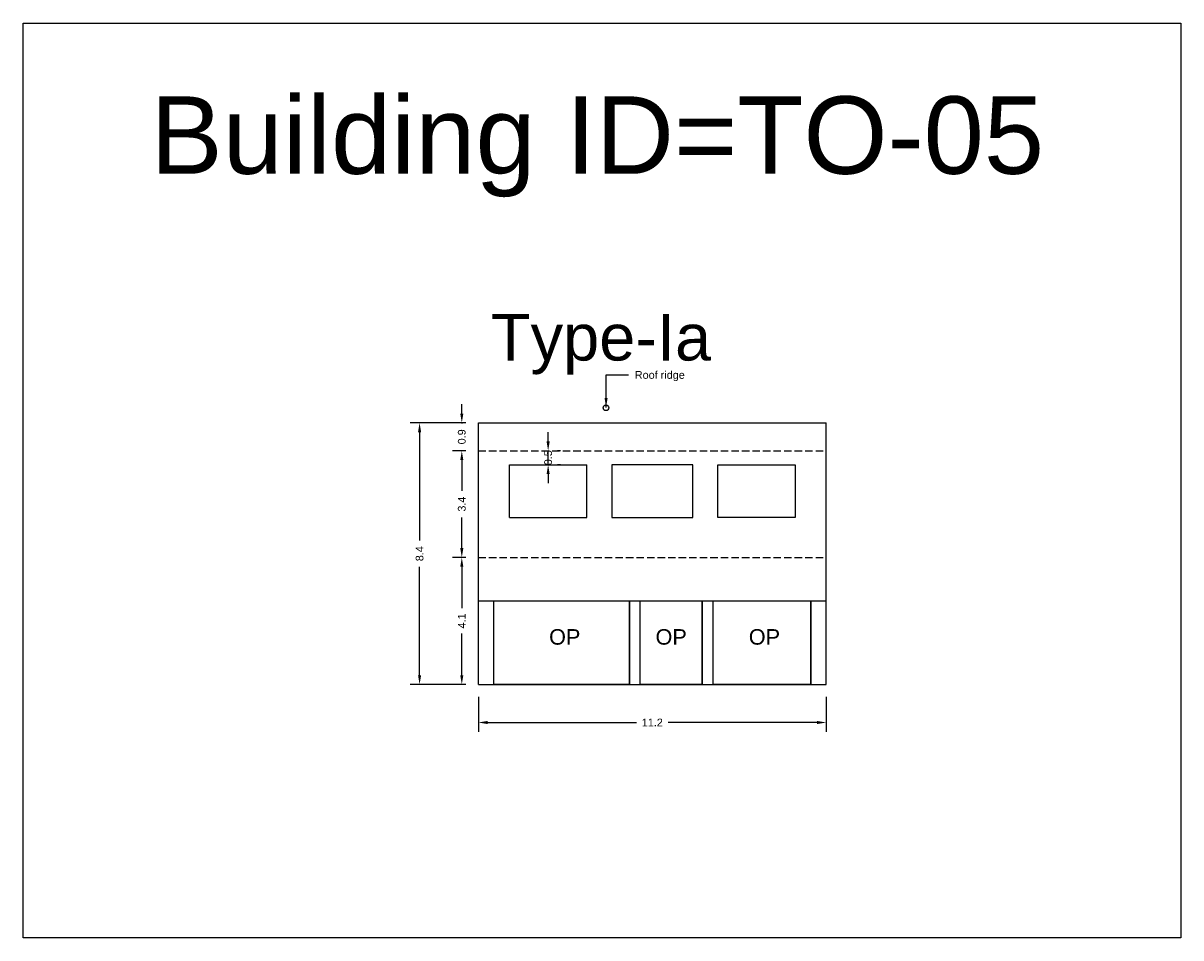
# Model space of a CAD drawing. Header units: metres. Extents: x 3416649 to 3417130, y -6713042 to -6712690.
# Tile 44 of 70: x 3416825 to 3416863, y -6712720 to -6712690. Entities that reach past the tile are written whole.
import ezdxf

# ---------------------------------------------------------------- set-up
doc = ezdxf.new("R2010")
doc.units = ezdxf.units.M
doc.linetypes.add('ACAD_ISO02W100', pattern=[15, 12, -3])
doc.layers.add('Dotted', color=7, linetype='ACAD_ISO02W100', plot=False)
doc.styles.get("Standard").update_dxf_attribs({"font": 'arial.ttf'})
doc.dimstyles.new('ISO-25', dxfattribs={"dimtxt": 0.25, "dimasz": 0.3, "dimexe": 0.3, "dimexo": 0.4, "dimgap": 0.2, "dimtad": 0, "dimdec": 1, "dimdsep": 46, "dimtxsty": 'Standard', "dimcen": 2.5, "dimadec": 0, "dimazin": 0, "dimtfac": 1, "dimtdec": 1, "dimtmove": 0, "dimatfit": 3, "dimfxl": 1, "dimarcsym": 0})

# ---------------------------------------------------------------- blocks, each defined once
blk = doc.blocks.new('*D31')
at = {"color": 0, "lineweight": -2, "transparency": 16777216}
for p, q in [((3416839.592, -6712707.317), (3416839.157, -6712707.317)), ((3416839.457, -6712707.617), (3416839.457, -6712708.959)), ((3416839.457, -6712711.117), (3416839.457, -6712709.776)), ((3416839.592, -6712711.417), (3416839.157, -6712711.417))]:
    blk.add_line(p, q, dxfattribs=at)
at = {"color": 0, "transparency": 16777216}
for points in [[(3416839.407, -6712707.617), (3416839.507, -6712707.617), (3416839.457, -6712707.317)], [(3416839.407, -6712711.117), (3416839.507, -6712711.117), (3416839.457, -6712711.417)]]:
    blk.add_solid(points, dxfattribs=at)
at = {"layer": 'Defpoints', "color": 0, "transparency": 16777216}
for p in [(3416839.457, -6712707.317), (3416839.992, -6712707.317), (3416839.992, -6712711.417)]:
    blk.add_point(p, dxfattribs=at)
at = {"color": 0, "transparency": 16777216, "insert": (3416839.457, -6712709.367), "char_height": 0.25, "attachment_point": 5, "rotation": 90}
blk.add_mtext('4.1', dxfattribs=at)
blk = doc.blocks.new('*D32')
at = {"color": 0, "lineweight": -2, "transparency": 16777216}
for p, q in [((3416839.592, -6712703.877), (3416839.157, -6712703.877)), ((3416839.457, -6712704.177), (3416839.457, -6712705.17)), ((3416839.457, -6712707.017), (3416839.457, -6712706.024)), ((3416839.592, -6712707.317), (3416839.157, -6712707.317))]:
    blk.add_line(p, q, dxfattribs=at)
at = {"color": 0, "transparency": 16777216}
for points in [[(3416839.407, -6712704.177), (3416839.507, -6712704.177), (3416839.457, -6712703.877)], [(3416839.407, -6712707.017), (3416839.507, -6712707.017), (3416839.457, -6712707.317)]]:
    blk.add_solid(points, dxfattribs=at)
at = {"layer": 'Defpoints', "color": 0, "transparency": 16777216}
for p in [(3416839.457, -6712703.877), (3416839.992, -6712703.877), (3416839.992, -6712707.317)]:
    blk.add_point(p, dxfattribs=at)
at = {"color": 0, "transparency": 16777216, "insert": (3416839.457, -6712705.597), "char_height": 0.25, "attachment_point": 5, "rotation": 90}
blk.add_mtext('3.4', dxfattribs=at)
blk = doc.blocks.new('*D33')
at = {"color": 0, "lineweight": -2, "transparency": 16777216}
for p, q in [((3416839.457, -6712702.677), (3416839.457, -6712702.377)), ((3416839.592, -6712702.977), (3416839.157, -6712702.977)), ((3416839.457, -6712702.977), (3416839.457, -6712702.999)), ((3416839.592, -6712703.877), (3416839.157, -6712703.877)), ((3416839.457, -6712703.877), (3416839.457, -6712703.855)), ((3416839.457, -6712704.177), (3416839.457, -6712704.477))]:
    blk.add_line(p, q, dxfattribs=at)
at = {"color": 0, "transparency": 16777216}
for points in [[(3416839.407, -6712702.677), (3416839.507, -6712702.677), (3416839.457, -6712702.977)], [(3416839.407, -6712704.177), (3416839.507, -6712704.177), (3416839.457, -6712703.877)]]:
    blk.add_solid(points, dxfattribs=at)
at = {"layer": 'Defpoints', "color": 0, "transparency": 16777216}
for p in [(3416839.457, -6712702.977), (3416839.992, -6712702.977), (3416839.992, -6712703.877)]:
    blk.add_point(p, dxfattribs=at)
at = {"color": 0, "transparency": 16777216, "insert": (3416839.457, -6712703.427), "char_height": 0.25, "attachment_point": 5, "rotation": 90}
blk.add_mtext('0.9', dxfattribs=at)
blk = doc.blocks.new('*D34')
at = {"color": 0, "lineweight": -2, "transparency": 16777216}
for p, q in [((3416842.242, -6712703.577), (3416842.242, -6712703.277)), ((3416842.242, -6712704.327), (3416842.242, -6712703.877)), ((3416842.642, -6712703.877), (3416842.542, -6712703.877)), ((3416842.642, -6712704.327), (3416842.542, -6712704.327)), ((3416842.242, -6712704.627), (3416842.242, -6712704.927))]:
    blk.add_line(p, q, dxfattribs=at)
at = {"color": 0, "transparency": 16777216}
for points in [[(3416842.192, -6712703.577), (3416842.292, -6712703.577), (3416842.242, -6712703.877)], [(3416842.192, -6712704.627), (3416842.292, -6712704.627), (3416842.242, -6712704.327)]]:
    blk.add_solid(points, dxfattribs=at)
at = {"layer": 'Defpoints', "color": 0, "transparency": 16777216}
for p in [(3416842.242, -6712703.877), (3416842.242, -6712703.877), (3416842.242, -6712704.327)]:
    blk.add_point(p, dxfattribs=at)
at = {"color": 0, "transparency": 16777216, "insert": (3416842.242, -6712704.102), "char_height": 0.25, "attachment_point": 5, "rotation": 90}
blk.add_mtext('0.5', dxfattribs=at)
blk = doc.blocks.new('*D35')
at = {"color": 0, "lineweight": -2, "transparency": 16777216}
for p, q in [((3416839.592, -6712702.977), (3416837.796, -6712702.977)), ((3416838.096, -6712703.277), (3416838.096, -6712706.77)), ((3416838.096, -6712711.117), (3416838.096, -6712707.624)), ((3416839.592, -6712711.417), (3416837.796, -6712711.417))]:
    blk.add_line(p, q, dxfattribs=at)
at = {"color": 0, "transparency": 16777216}
for points in [[(3416838.046, -6712703.277), (3416838.146, -6712703.277), (3416838.096, -6712702.977)], [(3416838.046, -6712711.117), (3416838.146, -6712711.117), (3416838.096, -6712711.417)]]:
    blk.add_solid(points, dxfattribs=at)
at = {"layer": 'Defpoints', "color": 0, "transparency": 16777216}
for p in [(3416838.096, -6712702.977), (3416839.992, -6712702.977), (3416839.992, -6712711.417)]:
    blk.add_point(p, dxfattribs=at)
at = {"color": 0, "transparency": 16777216, "insert": (3416838.096, -6712707.197), "char_height": 0.25, "attachment_point": 5, "rotation": 90}
blk.add_mtext('8.4', dxfattribs=at)
blk = doc.blocks.new('*D36')
at = {"color": 0, "lineweight": -2, "transparency": 16777216}
for p, q in [((3416839.992, -6712711.817), (3416839.992, -6712712.942)), ((3416851.212, -6712711.817), (3416851.212, -6712712.942)), ((3416840.292, -6712712.642), (3416845.091, -6712712.642)), ((3416850.912, -6712712.642), (3416846.114, -6712712.642))]:
    blk.add_line(p, q, dxfattribs=at)
at = {"color": 0, "transparency": 16777216}
for points in [[(3416840.292, -6712712.592), (3416840.292, -6712712.692), (3416839.992, -6712712.642)], [(3416850.912, -6712712.592), (3416850.912, -6712712.692), (3416851.212, -6712712.642)]]:
    blk.add_solid(points, dxfattribs=at)
at = {"layer": 'Defpoints', "color": 0, "transparency": 16777216}
for p in [(3416839.992, -6712711.417), (3416851.212, -6712711.417), (3416851.212, -6712712.642)]:
    blk.add_point(p, dxfattribs=at)
at = {"color": 0, "transparency": 16777216, "insert": (3416845.602, -6712712.642), "char_height": 0.25, "attachment_point": 5}
blk.add_mtext('11.2', dxfattribs=at)

msp = doc.modelspace()

# ---------------------------------------------------------------- linework, layer by layer
for points in [[(3416825.309, -6712690.082), (3416862.65, -6712690.082), (3416862.65, -6712719.589), (3416825.309, -6712719.589)], [(3416846.912, -6712704.327), (3416844.292, -6712704.327), (3416844.292, -6712706.027), (3416846.912, -6712706.027)], [(3416850.212, -6712704.327), (3416850.212, -6712706.027), (3416847.712, -6712706.027), (3416847.712, -6712704.327)], [(3416840.492, -6712708.717), (3416844.865, -6712708.717), (3416844.865, -6712711.417), (3416840.492, -6712711.417)], [(3416845.215, -6712708.717), (3416847.215, -6712708.717), (3416847.215, -6712711.417), (3416845.215, -6712711.417)], [(3416847.565, -6712708.717), (3416850.712, -6712708.717), (3416850.712, -6712711.417), (3416847.565, -6712711.417)]]:
    msp.add_lwpolyline(points, close=True)
for points in [[(3416839.992, -6712702.977), (3416851.212, -6712702.977)], [(3416839.992, -6712711.417), (3416839.992, -6712702.977)], [(3416851.212, -6712711.417), (3416851.212, -6712702.977)], [(3416840.992, -6712704.327), (3416843.492, -6712704.327)], [(3416840.992, -6712706.027), (3416840.992, -6712704.327)], [(3416843.492, -6712706.027), (3416843.492, -6712704.327)], [(3416840.992, -6712706.027), (3416843.492, -6712706.027)], [(3416839.992, -6712708.717), (3416851.212, -6712708.717)], [(3416840.492, -6712711.417), (3416840.492, -6712708.717)], [(3416844.865, -6712711.417), (3416844.865, -6712708.717)], [(3416845.215, -6712711.417), (3416845.215, -6712708.717)], [(3416847.215, -6712711.417), (3416847.215, -6712708.717)], [(3416847.565, -6712711.417), (3416847.565, -6712708.717)], [(3416850.712, -6712711.417), (3416850.712, -6712708.717)], [(3416839.992, -6712711.417), (3416851.212, -6712711.417)]]:
    msp.add_lwpolyline(points)
msp.add_circle((3416844.107, -6712702.492), 0.0898)
at = {"layer": 'Dotted', "ltscale": 0.02}
for points in [[(3416839.992, -6712703.877), (3416851.212, -6712703.877)], [(3416839.992, -6712707.317), (3416851.212, -6712707.317)]]:
    msp.add_lwpolyline(points, dxfattribs=at)

# ---------------------------------------------------------------- texts
at = {"attachment_point": 1}
for s, width, heights, insert, char_height in [('Building ID=TO-05', 67.86454, [0.517], (3416829.415, -6712692.443), 2.5), ('Type-Ia ', 9.99112, [0.517], (3416840.397, -6712699.465), 1.5), ('OP', 67.86454, [0], (3416842.273, -6712709.631), 0.5), ('OP', 67.86454, [0], (3416845.706, -6712709.631), 0.5), ('OP', 67.86454, [0], (3416848.714, -6712709.631), 0.5)]:
    msp.add_mtext_dynamic_manual_height_columns(s, width=width, gutter_width=12.5, heights=heights, dxfattribs=dict(at, insert=insert, char_height=char_height))
at = {"insert": (3416845.038, -6712701.305), "char_height": 0.25, "attachment_point": 1}
msp.add_mtext('Roof ridge', dxfattribs=at)

# ---------------------------------------------------------------- dimensions: what is measured, and where the dimension line sits
for base, p1, p2, picture, middle in [((3416839.457, -6712702.977), (3416839.992, -6712703.877), (3416839.992, -6712702.977), '*D33', (3416839.457, -6712703.427)), ((3416838.096, -6712702.977), (3416839.992, -6712711.417), (3416839.992, -6712702.977), '*D35', (3416838.096, -6712707.197)), ((3416839.457, -6712703.877), (3416839.992, -6712707.317), (3416839.992, -6712703.877), '*D32', (3416839.457, -6712705.597)), ((3416839.457, -6712707.317), (3416839.992, -6712711.417), (3416839.992, -6712707.317), '*D31', (3416839.457, -6712709.367))]:
    dim = msp.add_linear_dim(base=base, p1=p1, p2=p2, angle=90, dimstyle='ISO-25')
    dim.commit()
    dim.dimension.update_dxf_attribs({"geometry": picture, "text_midpoint": middle})
dim = msp.add_linear_dim(base=(3416842.242307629, -6712703.877149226), p1=(3416842.242307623, -6712704.327149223), p2=(3416842.242307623, -6712703.877149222), angle=90, dimstyle='ISO-25')
dim.commit()
dim.dimension.update_dxf_attribs({"geometry": '*D34', "text_midpoint": (3416842.242307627, -6712704.102149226), "dimtype": 160})
dim = msp.add_linear_dim(base=(3416851.212, -6712712.642), p1=(3416839.992, -6712711.417), p2=(3416851.212, -6712711.417), dimstyle='ISO-25')
dim.commit()
dim.dimension.update_dxf_attribs({"geometry": '*D36', "text_midpoint": (3416845.602, -6712712.642)})

# ---------------------------------------------------------------- leaders
at = {"annotation_type": 0, "has_hookline": 1, "hookline_direction": 0, "text_width": 1.569}
msp.add_leader([(3416844.111, -6712702.477), (3416844.111, -6712701.43), (3416844.838, -6712701.43)], dimstyle='ISO-25', override={"dimgap": 0.2, "dimtad": 0}, dxfattribs=at)

doc.saveas('drawing.dxf')
